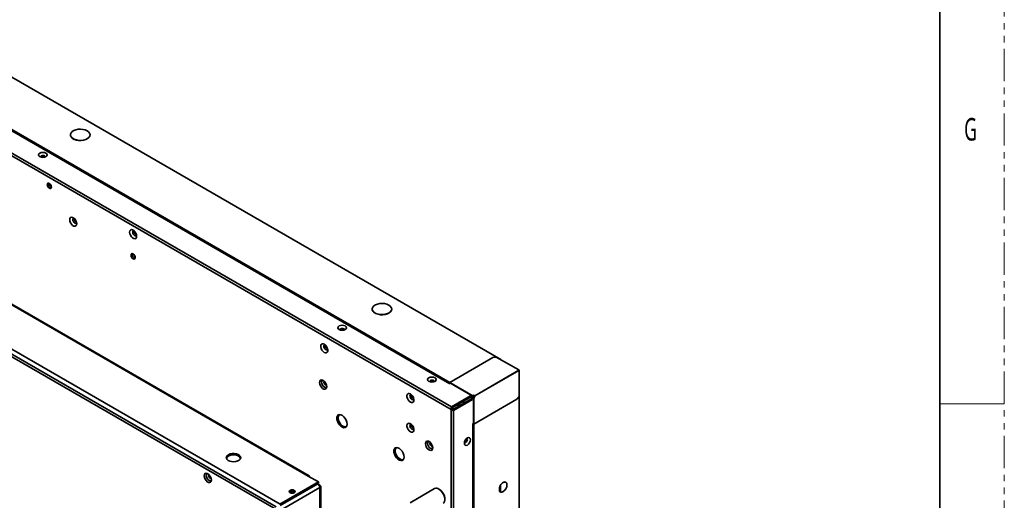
# Model space of a CAD drawing. Header units: millimetres. Extents: x 2 to 1120, y -2 to 861.
# Tile 225 of 226: x 926 to 1120, y 626 to 721. Entities that reach past the tile are written whole.
import ezdxf

# ---------------------------------------------------------------- set-up
doc = ezdxf.new("R2010")
doc.units = ezdxf.units.MM
doc.linetypes.add('PHANTOM', pattern=[12.7, 6.35, -1.27, 1.27, -1.27, 1.27, -1.27])
doc.styles.add('SLDTEXTSTYLE1', font='meiryo.ttc', dxfattribs={"width": 0.6})

msp = doc.modelspace()

# ---------------------------------------------------------------- linework, layer by layer
at = {"color": 7, "linetype": 'PHANTOM', "lineweight": 18}
msp.add_line((1119.9854, -2.242), (1119.9854, 861.358), dxfattribs=at)
at = {"color": 7, "linetype": 'Continuous', "lineweight": 35}
for p, q in [((1107.2854, 835.958), (1107.2854, 23.158)), ((1020.8512, 654.1508), (742.6754, 814.7383)), ((726.5109, 808.5852), (1011.0554, 644.3212)), ((1011.1244, 644.8257), (726.9133, 808.8973)), ((734.8075, 808.7105), (1010.7949, 649.3864)), ((754.1682, 763.2889), (982.9267, 631.2295)), ((983.0933, 631.246), (754.3348, 763.3054)), ((936.1323, 698.3915), (936.1323, 698.3697)), ((939.9656, 698.3697), (939.9656, 698.3915)), ((932.3173, 688.3624), (931.7771, 688.6743)), ((909.1859, 665.0636), (977.4331, 625.6653)), ((995.5293, 664.1023), (995.5293, 664.0806)), ((999.3626, 664.0806), (999.3626, 664.1023)), ((1019.28, 654.5354), (1010.8183, 649.6505)), ((1019.9399, 654.6442), (1019.28, 654.5354)), ((1024.3947, 652.127), (1019.9399, 654.6442)), ((1020.8323, 654.14), (1020.8512, 654.1508)), ((1020.849, 654.1305), (1020.8512, 654.1318)), ((1020.8512, 654.1318), (1020.8512, 654.1508)), ((1015.7209, 647.038), (1024.3947, 652.0453)), ((1015.74, 647.005), (1024.4142, 652.0125)), ((1024.3947, 652.0453), (1024.3947, 652.127)), ((1024.435, 652.0465), (1024.3947, 652.0698)), ((1024.4084, 652.0312), (1024.435, 652.0465)), ((1024.4845, 651.9719), (1024.4142, 652.0125)), ((1024.435, 652.0465), (1024.435, 652.0004)), ((1024.4374, 646.8549), (1024.4845, 651.9719)), ((1024.4657, 651.9827), (1024.4845, 651.9719)), ((1015.1841, 647.0431), (1010.7805, 649.5852)), ((1010.7805, 649.5852), (1010.7805, 649.4833)), ((1010.7958, 649.3804), (1010.7805, 649.4833)), ((1015.2342, 647.1013), (1010.8183, 649.6505)), ((1024.4657, 647.889), (1024.4468, 647.8781)), ((1024.447, 647.8973), (1024.4492, 647.8985)), ((1024.4492, 647.8985), (1024.4657, 647.889)), ((1024.4657, 470.7269), (1024.4657, 647.889)), ((1011.1244, 644.8257), (1014.9051, 647.0082)), ((1011.1501, 644.5683), (1014.9051, 646.736)), ((1011.3168, 644.2797), (1015.0717, 646.4474)), ((1011.5268, 644.1288), (1015.3074, 646.3113)), ((1013.3364, 645.8304), (1013.6697, 645.638)), ((1013.5021, 645.9261), (1013.5021, 645.5412)), ((1015.0342, 646.7705), (1014.9051, 646.7533)), ((1015.3642, 646.58), (1015.0342, 646.7705)), ((1015.0844, 646.44), (1015.1646, 646.5442)), ((1015.1835, 646.9361), (1015.1646, 646.9252)), ((1015.1646, 646.5442), (1015.1646, 646.9252)), ((1015.1835, 646.7061), (1015.1835, 646.9361)), ((1015.265, 646.8467), (1015.1835, 646.7996)), ((1015.265, 646.8467), (1015.1835, 646.7996)), ((1015.383, 646.5909), (1015.1835, 646.7061)), ((1015.1841, 647.0431), (1015.203, 647.054)), ((1015.2342, 647.1013), (1015.2342, 647.0795)), ((1015.265, 646.8467), (1015.3593, 646.9011)), ((1015.3122, 647.0372), (1015.4064, 646.9827)), ((1015.3122, 647.0372), (1015.3122, 646.9283)), ((1015.3122, 646.9283), (1015.3593, 646.9011)), ((1015.4064, 646.8739), (1015.3122, 646.9283)), ((1015.3642, 646.58), (1015.383, 646.5909)), ((1015.476, 646.538), (1015.3642, 646.58)), ((1015.4948, 646.5489), (1015.383, 646.5909)), ((1015.4064, 646.9827), (1015.4064, 646.8739)), ((1015.4064, 646.8739), (1015.4536, 646.8467)), ((1015.4064, 646.8739), (1015.4536, 646.8467)), ((1015.476, 646.538), (1015.4948, 646.5489)), ((1015.476, 646.538), (1015.476, 641.4529)), ((1015.5514, 646.5523), (1015.5325, 646.5631)), ((1015.5514, 646.5523), (1015.5514, 641.4529)), ((1015.5514, 641.4529), (1024.0131, 646.3378)), ((1015.6421, 646.8739), (1015.595, 646.8467)), ((1015.595, 646.8467), (1015.6421, 646.8739)), ((1015.6421, 646.9827), (1015.7104, 647.0221)), ((1015.6421, 646.8739), (1015.6421, 646.9827)), ((1015.7209, 647.038), (1015.7209, 647.0163)), ((1015.74, 647.005), (1015.7211, 647.0158)), ((1024.0131, 646.3378), (1024.4374, 646.8549)), ((1011.0554, 644.3212), (1011.2911, 644.4573)), ((1011.0554, 644.3212), (1011.0554, 459.8048)), ((1011.1244, 644.6831), (1011.1244, 644.8257)), ((1011.2078, 644.5054), (1011.2911, 644.4573)), ((1011.2911, 644.4573), (1011.2911, 644.3611)), ((1011.4034, 644.2), (1011.5268, 644.1288)), ((1011.5268, 459.9972), (1011.5268, 644.1288)), ((1003.354, 640.9251), (1003.354, 641.1348)), ((1015.3877, 641.5039), (1015.3074, 641.5676)), ((1015.3122, 641.5639), (1015.3122, 466.9266)), ((1015.3877, 641.5039), (1015.476, 641.4529)), ((1015.5325, 466.8548), (1015.5325, 641.4638)), ((984.9301, 630.0729), (977.3641, 625.7051)), ((982.9267, 631.2295), (984.9301, 630.0729)), ((984.9301, 630.0729), (984.9301, 629.8007)), ((984.9301, 629.8007), (977.4331, 625.4728)), ((984.8256, 629.6679), (984.7628, 629.7041)), ((985.2279, 629.4355), (984.8259, 629.6676)), ((985.2279, 629.4355), (985.1074, 629.3659)), ((985.2279, 504.6048), (985.2279, 628.9549)), ((985.3975, 504.833), (985.3975, 629.1992)), ((1007.8179, 628.7477), (1002.9861, 625.9583)), ((1008.7692, 628.597), (1008.6514, 628.6651)), ((1020.5884, 628.2829), (1020.5884, 628.9687)), ((1020.8158, 628.0741), (1020.8158, 629.4419)), ((1022.0096, 629.1224), (1022.0096, 629.8083)), ((1022.0096, 629.8083), (1022.0261, 629.7988)), ((1022.0261, 629.1129), (1022.0096, 629.1224)), ((1022.0261, 629.7988), (1022.0261, 629.1129)), ((1009.8297, 626.624), (1009.8297, 626.76))]:
    msp.add_line(p, q, dxfattribs=at)
at = {"color": 8, "linetype": 'Continuous', "lineweight": 35}
for p, q in [((1010.7805, 649.5743), (888.7306, 720.0323)), ((1010.8027, 649.6377), (888.7624, 720.0901)), ((976.6082, 625.1891), (909.5329, 663.9108)), ((976.5391, 624.6846), (909.5856, 663.3361)), ((1015.2376, 647.0802), (1015.3122, 647.0372)), ((1015.4665, 466.8548), (1015.4665, 641.4584)), ((984.8256, 629.6679), (977.4331, 625.4003)), ((985.2279, 628.9549), (977.8355, 624.6873))]:
    msp.add_line(p, q, dxfattribs=at)
at = {"color": 7, "linetype": 'Continuous', "lineweight": 18}
msp.add_line((1107.2854, 645.458), (1119.9854, 645.458), dxfattribs=at)
at = {"color": 7, "linetype": 'Continuous', "lineweight": 35, "flags": 128}
for points in [[(936.1323, 698.3697), (936.1559, 698.1966), (936.2899, 697.9303), (936.5345, 697.6915), (936.8742, 697.4954), (937.2878, 697.3542), (937.7491, 697.2769), (938.2293, 697.2681), (938.6982, 697.3286), (939.1263, 697.4546), (939.4867, 697.638), (939.7567, 697.8674), (939.9195, 698.1283), (939.9656, 698.3697)], [(939.4042, 699.1739), (939.0246, 699.3439), (938.5837, 699.454), (938.1092, 699.4974), (937.6308, 699.4713), (937.1788, 699.3773), (936.7814, 699.2214), (936.4637, 699.0134), (936.2456, 698.7663), (936.1408, 698.4956), (936.1559, 698.2184), (936.2899, 697.952), (936.5345, 697.7133), (936.8742, 697.5172), (937.2878, 697.376), (937.7491, 697.2986), (938.2293, 697.2899), (938.6982, 697.3504), (939.1263, 697.4763), (939.4867, 697.6598), (939.7567, 697.8891), (939.9195, 698.1501), (939.9647, 698.4262), (939.8895, 698.7002), (939.6987, 698.9547), (939.4042, 699.1739)], [(931.2914, 694.7766), (931.0156, 694.883), (930.6903, 694.9204), (930.3651, 694.883), (930.0893, 694.7766), (929.905, 694.6174), (929.8403, 694.4297), (929.905, 694.2419), (930.0893, 694.0827), (930.3651, 693.9763), (930.6903, 693.939), (931.0156, 693.9763), (931.2914, 694.0827), (931.4756, 694.2419), (931.5403, 694.4297), (931.4756, 694.6174), (931.2914, 694.7766)], [(932.3638, 688.1158), (932.3324, 688.3162), (932.243, 688.5224), (932.1092, 688.7029), (931.9513, 688.8302), (931.7935, 688.8851), (931.6597, 688.8591), (931.5703, 688.7562), (931.5389, 688.592), (931.5703, 688.3916), (931.6597, 688.1855), (931.7935, 688.005), (931.9513, 687.8776), (932.1092, 687.8227), (932.243, 687.8487), (932.3324, 687.9516), (932.3638, 688.1158)], [(937.3607, 680.8763), (937.3188, 681.1751), (937.198, 681.4863), (937.013, 681.7723), (936.7861, 681.9987), (936.5446, 682.1381), (936.3177, 682.1737), (936.1327, 682.1013), (936.012, 681.9295), (935.9701, 681.6791), (936.012, 681.3802), (936.1327, 681.0691), (936.3177, 680.783), (936.5446, 680.5566), (936.7861, 680.4172), (937.013, 680.3816), (937.198, 680.4541), (937.3188, 680.6259), (937.3607, 680.8763)], [(949.1458, 678.4278), (949.1039, 678.7266), (948.9831, 679.0378), (948.7982, 679.3238), (948.5712, 679.5502), (948.3298, 679.6896), (948.1028, 679.7252), (947.9179, 679.6528), (947.7971, 679.481), (947.7552, 679.2306), (947.7971, 678.9317), (947.9179, 678.6205), (948.1028, 678.3345), (948.3298, 678.1081), (948.5712, 677.9687), (948.7982, 677.9331), (948.9831, 678.0056), (949.1039, 678.1773), (949.1458, 678.4278)], [(948.863, 674.2362), (948.8316, 674.4366), (948.7422, 674.6427), (948.6083, 674.8232), (948.4505, 674.9506), (948.2926, 675.0055), (948.1588, 674.9795), (948.0694, 674.8765), (948.038, 674.7124), (948.0694, 674.512), (948.1588, 674.3058), (948.2926, 674.1253), (948.4505, 673.998), (948.6083, 673.9431), (948.7422, 673.9691), (948.8316, 674.072), (948.863, 674.2362)], [(998.8012, 664.8847), (999.0957, 664.6656), (999.2865, 664.411), (999.3616, 664.1371), (999.3164, 663.861), (999.1537, 663.6), (998.8836, 663.3706), (998.5233, 663.1872), (998.0952, 663.0613), (997.6263, 663.0008), (997.1461, 663.0095), (996.6847, 663.0869), (996.2712, 663.2281), (995.9315, 663.4242), (995.6869, 663.6629), (995.5529, 663.9292), (995.5378, 664.2065), (995.6426, 664.4771), (995.8607, 664.7243), (996.1784, 664.9323), (996.5758, 665.0882), (997.0278, 665.1822), (997.5061, 665.2083), (997.9807, 665.1649), (998.4216, 665.0547), (998.8012, 664.8847)], [(995.5293, 664.0806), (995.5529, 663.9075), (995.6869, 663.6411), (995.9315, 663.4024), (996.2712, 663.2063), (996.6847, 663.0651), (997.1461, 662.9877), (997.6263, 662.979), (998.0952, 663.0395), (998.5233, 663.1654), (998.8836, 663.3488), (999.1537, 663.5782), (999.3164, 663.8392), (999.3626, 664.0806)], [(990.2169, 660.7596), (989.9412, 660.866), (989.6159, 660.9034), (989.2906, 660.866), (989.0149, 660.7596), (988.8306, 660.6004), (988.7659, 660.4127), (988.8306, 660.2249), (989.0149, 660.0657), (989.2906, 659.9593), (989.6159, 659.922), (989.9412, 659.9593), (990.2169, 660.0657), (990.4012, 660.2249), (990.4659, 660.4127), (990.4012, 660.6004), (990.2169, 660.7596)], [(986.0815, 657.1733), (985.8437, 657.2621), (985.6346, 657.2434), (985.4794, 657.1194), (985.3968, 656.9051), (985.3968, 656.6262), (985.4794, 656.3165), (985.6346, 656.0133), (985.8437, 655.7531), (986.0815, 655.5674), (986.3194, 655.4785), (986.5285, 655.4972), (986.6837, 655.6212), (986.7663, 655.8356), (986.7663, 656.1145), (986.6837, 656.4242), (986.5285, 656.7274), (986.3194, 656.9876), (986.0815, 657.1733)], [(986.5918, 648.8113), (986.5485, 648.5524), (986.4236, 648.3747), (986.2324, 648.2998), (985.9978, 648.3367), (985.7481, 648.4808), (985.5135, 648.7148), (985.3222, 649.0106), (985.1974, 649.3323), (985.1541, 649.6413), (985.1974, 649.9002), (985.3222, 650.0778), (985.5135, 650.1527), (985.7481, 650.1159), (985.9978, 649.9717), (986.2324, 649.7377), (986.4236, 649.442), (986.5485, 649.1202), (986.5918, 648.8113)], [(985.8796, 650.0525), (985.7305, 650.0173), (985.6146, 649.8838), (985.5739, 649.671), (985.6146, 649.4112), (985.7305, 649.144), (985.904, 648.91), (986.1086, 648.7448), (986.3133, 648.6737), (986.4868, 648.7074), (986.5918, 648.8188)], [(1007.8946, 650.5545), (1007.6188, 650.6609), (1007.2936, 650.6983), (1006.9683, 650.6609), (1006.6925, 650.5545), (1006.5083, 650.3953), (1006.4436, 650.2076), (1006.5083, 650.0198), (1006.6925, 649.8606), (1006.9683, 649.7542), (1007.2936, 649.7169), (1007.6188, 649.7542), (1007.8946, 649.8606), (1008.0789, 650.0198), (1008.1436, 650.2076), (1008.0789, 650.3953), (1007.8946, 650.5545)], [(1003.0521, 647.3764), (1002.8143, 647.4652), (1002.6052, 647.4465), (1002.4499, 647.3225), (1002.3673, 647.1082), (1002.3673, 646.8293), (1002.4499, 646.5196), (1002.6052, 646.2164), (1002.8143, 645.9562), (1003.0521, 645.7705), (1003.2899, 645.6816), (1003.499, 645.7003), (1003.6543, 645.8243), (1003.7369, 646.0387), (1003.7369, 646.3176), (1003.6543, 646.6273), (1003.499, 646.9305), (1003.2899, 647.1907), (1003.0521, 647.3764)], [(1011.307, 644.6589), (1011.4045, 644.5086), (1011.4757, 644.3714)], [(990.5823, 641.4532), (990.5378, 641.8199), (990.4082, 642.2053), (990.2051, 642.5754), (989.9465, 642.8971), (989.6554, 643.1418), (989.3576, 643.288), (989.0797, 643.3225), (988.8462, 643.2422), (988.678, 643.0544), (988.59, 642.7758), (988.59, 642.4309), (988.678, 642.0506), (988.8462, 641.6686), (989.0797, 641.3189), (989.3576, 641.0324), (989.6554, 640.8348), (989.9465, 640.7434), (990.2051, 640.7666), (990.4082, 640.9021), (990.5378, 641.138), (990.5823, 641.4532)], [(990.2973, 640.8096), (990.1555, 640.7911), (989.8686, 640.8476), (989.5665, 641.0153), (989.2762, 641.2793), (989.0233, 641.6163), (988.8305, 641.9961), (988.7148, 642.3852), (988.6864, 642.7489), (988.748, 643.0549), (988.8809, 643.2633)], [(989.1627, 643.3241), (989.0209, 643.2347), (988.8851, 643.0291), (988.8278, 642.7444), (988.8541, 642.4061), (988.9618, 642.0442), (989.1411, 641.6908), (989.3763, 641.3774), (989.6464, 641.1317), (989.9274, 640.9757), (990.1943, 640.9232), (990.4235, 640.9788), (990.4909, 641.0233)], [(1003.0521, 641.5245), (1002.8143, 641.6134), (1002.6052, 641.5947), (1002.4499, 641.4706), (1002.3673, 641.2563), (1002.3673, 640.9774), (1002.4499, 640.6677), (1002.6052, 640.3645), (1002.8143, 640.1043), (1003.0521, 639.9186), (1003.2899, 639.8298), (1003.499, 639.8485), (1003.6543, 639.9725), (1003.7369, 640.1868), (1003.7369, 640.4657), (1003.6543, 640.7754), (1003.499, 641.0786), (1003.2899, 641.3388), (1003.0521, 641.5245)], [(1007.4515, 636.7692), (1007.4081, 636.5103), (1007.2833, 636.3327), (1007.092, 636.2578), (1006.8574, 636.2946), (1006.6078, 636.4388), (1006.3732, 636.6728), (1006.1819, 636.9685), (1006.0571, 637.2903), (1006.0137, 637.5992), (1006.0571, 637.8581), (1006.1819, 638.0358), (1006.3732, 638.1107), (1006.6078, 638.0738), (1006.8574, 637.9297), (1007.092, 637.6957), (1007.2833, 637.3999), (1007.4081, 637.0782), (1007.4515, 636.7692)], [(1006.7392, 638.0105), (1006.5902, 637.9752), (1006.4743, 637.8418), (1006.4336, 637.629), (1006.4743, 637.3692), (1006.5902, 637.102), (1006.7637, 636.8679), (1006.9683, 636.7028), (1007.1729, 636.6317), (1007.3464, 636.6654), (1007.4515, 636.7768)], [(1014.2727, 638.7181), (1014.0427, 638.5325), (1013.8477, 638.2695), (1013.7174, 637.9691), (1013.6717, 637.6771), (1013.7174, 637.4379), (1013.8477, 637.2879), (1014.0427, 637.2501), (1014.2727, 637.33), (1014.5027, 637.5156), (1014.6977, 637.7786), (1014.828, 638.079), (1014.8738, 638.371), (1014.828, 638.6102), (1014.6977, 638.7602), (1014.5027, 638.7981), (1014.2727, 638.7181)], [(1001.8088, 634.9723), (1001.7643, 635.339), (1001.6347, 635.7244), (1001.4316, 636.0944), (1001.173, 636.4161), (1000.8819, 636.6609), (1000.5841, 636.807), (1000.3062, 636.8415), (1000.0727, 636.7613), (999.9045, 636.5735), (999.8165, 636.2948), (999.8165, 635.95), (999.9045, 635.5697), (1000.0727, 635.1877), (1000.3062, 634.838), (1000.5841, 634.5515), (1000.8819, 634.3539), (1001.173, 634.2625), (1001.4316, 634.2857), (1001.6347, 634.4212), (1001.7643, 634.657), (1001.8088, 634.9723)], [(1001.5238, 634.3287), (1001.382, 634.3102), (1001.0951, 634.3666), (1000.793, 634.5344), (1000.5027, 634.7984), (1000.2498, 635.1353), (1000.057, 635.5152), (999.9413, 635.9043), (999.9129, 636.268), (999.9745, 636.574), (1000.1074, 636.7823)], [(1000.3891, 636.8432), (1000.2474, 636.7538), (1000.1116, 636.5481), (1000.0543, 636.2635), (1000.0806, 635.9252), (1000.1883, 635.5633), (1000.3676, 635.2099), (1000.6028, 634.8965), (1000.8729, 634.6508), (1001.1539, 634.4948), (1001.4208, 634.4423), (1001.65, 634.4979), (1001.7174, 634.5423)], [(966.8023, 634.839), (966.8275, 634.9116), (966.9909, 635.1396), (967.2633, 635.3295), (967.6207, 635.4647), (968.0312, 635.5331), (968.4584, 635.5286), (968.8643, 635.4516), (969.2128, 635.3089), (969.4731, 635.1133), (969.6218, 634.8821), (969.6354, 634.839)], [(967.2171, 635.4272), (966.9664, 635.231), (966.8269, 635.0009), (966.8111, 634.7573), (966.9204, 634.5218), (967.1451, 634.3154), (967.4651, 634.1564), (967.8522, 634.0589), (968.2718, 634.0316), (968.6867, 634.0769), (969.0601, 634.1909), (969.3587, 634.3632), (969.556, 634.5788), (969.6345, 634.8183), (969.5872, 635.0605), (969.4184, 635.284), (969.1429, 635.4688), (968.7854, 635.5985), (968.3775, 635.6616), (967.9555, 635.6524), (967.5569, 635.5719), (967.2171, 635.4272)], [(969.5472, 634.5646), (969.524, 634.7886), (969.3856, 635.0037), (969.1435, 635.1857), (968.8192, 635.3184), (968.4417, 635.39), (968.0443, 635.3942), (967.6624, 635.3306), (967.33, 635.2049), (967.0765, 635.0281), (966.9246, 634.8161), (966.8876, 634.5877), (966.8905, 634.5646)], [(963.8843, 630.4387), (963.8409, 630.1798), (963.7161, 630.0022), (963.5248, 629.9272), (963.2902, 629.9641), (963.0406, 630.1082), (962.8059, 630.3423), (962.6147, 630.638), (962.4899, 630.9597), (962.4465, 631.2687), (962.4899, 631.5276), (962.6147, 631.7052), (962.8059, 631.7801), (963.0406, 631.7433), (963.2902, 631.5992), (963.5248, 631.3651), (963.7161, 631.0694), (963.8409, 630.7476), (963.8843, 630.4387)], [(963.172, 631.68), (963.023, 631.6447), (962.9071, 631.5113), (962.8664, 631.2984), (962.9071, 631.0386), (963.023, 630.7714), (963.1965, 630.5374), (963.4011, 630.3722), (963.6057, 630.3011), (963.7792, 630.3348), (963.8843, 630.4462)], [(979.3676, 628.4129), (979.2447, 628.3067), (979.2016, 628.1815), (979.2447, 628.0564), (979.3676, 627.9502), (979.5514, 627.8793), (979.7683, 627.8544), (979.9851, 627.8793), (980.169, 627.9502), (980.2918, 628.0564), (980.3349, 628.1815), (980.2918, 628.3067), (980.169, 628.4129), (979.9851, 628.4838), (979.7683, 628.5087), (979.5514, 628.4838), (979.3676, 628.4129)], [(1008.6512, 628.6652), (1008.9692, 628.4312), (1009.2635, 628.1136), (1009.5125, 627.736), (1009.6976, 627.3263), (1009.8051, 626.9151), (1009.827, 626.5327), (1009.7617, 626.2075), (1009.614, 625.9637), (1009.4845, 625.8609)]]:
    msp.add_lwpolyline(points, dxfattribs=at)
at = {"color": 8, "linetype": 'Continuous', "lineweight": 35, "flags": 128}
for points in [[(930.2737, 694.0774), (930.3054, 694.1679), (930.3957, 694.2459), (930.5309, 694.2981), (930.6903, 694.3164), (930.8498, 694.2981), (930.985, 694.2459)], [(930.985, 694.2459), (931.0753, 694.1679), (931.107, 694.0758), (931.107, 694.0737)], [(937.2261, 680.968), (937.1206, 680.9537), (936.9718, 681.0055), (936.823, 681.1256), (936.6968, 681.2958), (936.6125, 681.4901), (936.5829, 681.6791), (936.6125, 681.8338), (936.6968, 681.9309), (936.6975, 681.9313)], [(949.0112, 678.5195), (948.9057, 678.5052), (948.7569, 678.5569), (948.6081, 678.6771), (948.4819, 678.8472), (948.3976, 679.0416), (948.368, 679.2306), (948.3976, 679.3853), (948.4819, 679.4824), (948.4826, 679.4828)], [(989.1992, 660.0604), (989.2309, 660.1509), (989.3213, 660.2289), (989.4564, 660.2811), (989.6159, 660.2994), (989.7753, 660.2811), (989.9105, 660.2289)], [(989.9105, 660.2289), (990.0008, 660.1509), (990.0326, 660.0588), (990.0325, 660.0567)], [(986.6626, 656.0707), (986.5368, 656.0464), (986.388, 656.0981), (986.2391, 656.2182), (986.113, 656.3884), (986.0287, 656.5828), (985.999, 656.7717), (986.0287, 656.9265), (986.0979, 657.0139)], [(1006.8769, 649.8553), (1006.9086, 649.9458), (1006.9989, 650.0238), (1007.1341, 650.076), (1007.2936, 650.0943), (1007.453, 650.076), (1007.5882, 650.0238)], [(1007.5882, 650.0238), (1007.6785, 649.9458), (1007.7102, 649.8537), (1007.7102, 649.8516)], [(1003.6331, 646.2738), (1003.5073, 646.2495), (1003.3585, 646.3012), (1003.2097, 646.4213), (1003.0835, 646.5915), (1002.9992, 646.7859), (1002.9696, 646.9748), (1002.9992, 647.1296), (1003.0835, 647.2266), (1003.0859, 647.228)], [(1012.5386, 644.985), (1012.5147, 645.0291), (1012.3712, 645.2733)], [(1003.6331, 640.4219), (1003.5073, 640.3976), (1003.3585, 640.4494), (1003.2097, 640.5695), (1003.0835, 640.7396), (1002.9992, 640.934), (1002.9696, 641.123), (1002.9992, 641.2777), (1003.0835, 641.3748), (1003.0859, 641.3761)], [(1014.2075, 638.5356), (1014.2385, 638.4883), (1014.2609, 638.371), (1014.2385, 638.2279), (1014.1746, 638.0806), (1014.079, 637.9517), (1013.9663, 637.8607), (1013.8535, 637.8215), (1013.758, 637.8401), (1013.7566, 637.8409)]]:
    msp.add_lwpolyline(points, dxfattribs=at)
at = {"color": 7, "linetype": 'Continuous', "lineweight": 35}
for centre, radius, start, end in [((932.5396, 688.6935), 0.7614, 165.50443, 254.490193), ((937.7304, 681.8926), 0.8682, 186.787838, 233.392039), ((949.5155, 679.4441), 0.8682, 186.787838, 233.392039), ((949.0387, 674.8139), 0.7614, 165.50443, 254.490193), ((987.1461, 656.9851), 0.8678, 186.772547, 233.55452), ((1010.8624, 649.5815), 0.082, 122.605478, 177.394522), ((1004.1166, 647.1882), 0.8678, 186.772547, 233.55452), ((1015.4973, 646.9307), 0.3327, 160.254746, 180.936587), ((1015.5161, 646.9416), 0.3327, 160.254746, 180.936587), ((1015.3897, 646.3941), 0.7241, 62.785578, 102.403379), ((1015.3897, 646.3723), 0.7241, 62.78558, 102.403379), ((1015.5243, 647.2102), 0.2562, 242.609672, 297.390328), ((1015.5243, 647.1013), 0.2562, 242.609672, 297.390328), ((1013.5684, 645.7705), 2.1602, 22.352993, 30.199624), ((1015.5243, 646.9831), 0.1537, 242.609672, 297.390328), ((1015.0165, 647.0407), 0.7243, 317.600112, 357.174768), ((1015.6985, 647.0031), 0.0415, 2.604896, 57.394744), ((1015.7206, 647.0158), 0.000513, 2.599967, 57.34986), ((1004.1166, 641.3363), 0.8678, 186.772547, 233.55452), ((983.0187, 631.1167), 0.1456, 350.785963, 129.203285), ((979.7683, 627.5099), 0.7432, 46.104511, 133.895489), ((979.7683, 627.5087), 0.7436, 46.163954, 133.836046), ((1008.1639, 627.9927), 0.8305, 54.07057, 114.618972), ((1007.5699, 626.6801), 2.2612, 2.026473, 57.973527), ((979.7683, 627.0531), 0.9114, 69.892733, 110.107267)]:
    msp.add_arc(centre, radius, start, end, dxfattribs=at)
at = {"color": 8, "linetype": 'Continuous', "lineweight": 35}
for centre in [(986.7388, 649.7261), (1007.5984, 637.6841), (964.0312, 631.3535)]:
    msp.add_arc(centre, 0.709, 163.950091, 256.044533, dxfattribs=at)
at = {"color": 7, "linetype": 'Continuous', "lineweight": 35}
for points, knots in [([(931.1203, 694.1353), (931.1213, 694.1371), (931.1252, 694.1437), (931.0977, 694.1145), (931.0227, 694.0755), (930.9029, 694.0371), (930.7488, 694.0157), (930.5776, 694.0196), (930.426, 694.0504), (930.3203, 694.0925), (930.2632, 694.1326), (930.2606, 694.1366), (930.2593, 694.1386)], [0, 0, 0, 0, 0.03528566, 0.13394326, 0.23407618, 0.33983546, 0.45635625, 0.580911, 0.70684231, 0.81167845, 0.9087511, 1, 1, 1, 1]), ([(936.6711, 681.9192), (936.6686, 681.9191), (936.6618, 681.9189), (936.7242, 681.904), (936.8268, 681.8389), (936.9516, 681.7221), (937.0743, 681.5571), (937.1733, 681.3612), (937.2257, 681.1811), (937.236, 681.0569), (937.2303, 680.9786), (937.2145, 680.9488), (937.2199, 680.9549), (937.2207, 680.9558)], [0, 0, 0, 0, 0.05730145, 0.15558803, 0.25613499, 0.36223447, 0.47804313, 0.60014716, 0.7221239, 0.81481554, 0.88175531, 0.98359529, 1, 1, 1, 1]), ([(948.4562, 679.4706), (948.4537, 679.4706), (948.4469, 679.4704), (948.5094, 679.4555), (948.6119, 679.3904), (948.7367, 679.2736), (948.8594, 679.1086), (948.9584, 678.9127), (949.0108, 678.7325), (949.0211, 678.6084), (949.0155, 678.5301), (948.9997, 678.5003), (949.005, 678.5064), (949.0058, 678.5073)], [0, 0, 0, 0, 0.05730145, 0.15558803, 0.25613499, 0.36223447, 0.47804313, 0.60014716, 0.7221239, 0.81481554, 0.88175531, 0.98359529, 1, 1, 1, 1]), ([(990.0459, 660.1183), (990.0469, 660.1201), (990.0507, 660.1267), (990.0233, 660.0975), (989.9483, 660.0585), (989.8284, 660.0201), (989.6743, 659.9987), (989.5032, 660.0026), (989.3515, 660.0334), (989.2459, 660.0755), (989.1888, 660.1155), (989.1861, 660.1196), (989.1849, 660.1215)], [0, 0, 0, 0, 0.03528566, 0.13394326, 0.23407618, 0.33983546, 0.45635625, 0.580911, 0.70684231, 0.81167845, 0.9087511, 1, 1, 1, 1]), ([(986.0842, 657.0106), (986.0851, 657.0111), (986.0871, 657.012), (986.1588, 656.9857), (986.252, 656.9227), (986.3635, 656.8195), (986.4865, 656.6559), (986.5869, 656.4607), (986.6417, 656.2747), (986.6545, 656.1351), (986.64, 656.0546), (986.6376, 656.0517), (986.6364, 656.0503)], [0, 0, 0, 0, 0.08627064, 0.18530786, 0.25246887, 0.35829182, 0.47388551, 0.59595968, 0.71813872, 0.8197846, 0.91572734, 1, 1, 1, 1]), ([(1007.7236, 649.9132), (1007.7246, 649.915), (1007.7284, 649.9216), (1007.7009, 649.8924), (1007.626, 649.8534), (1007.5061, 649.815), (1007.352, 649.7936), (1007.1809, 649.7975), (1007.0292, 649.8283), (1006.9236, 649.8704), (1006.8664, 649.9104), (1006.8638, 649.9145), (1006.8625, 649.9164)], [0, 0, 0, 0, 0.03528566, 0.13394326, 0.23407618, 0.33983546, 0.45635625, 0.580911, 0.70684231, 0.81167845, 0.9087511, 1, 1, 1, 1]), ([(1003.0547, 647.2137), (1003.0557, 647.2142), (1003.0577, 647.2151), (1003.1294, 647.1888), (1003.2225, 647.1258), (1003.3341, 647.0226), (1003.4571, 646.859), (1003.5574, 646.6638), (1003.6123, 646.4778), (1003.625, 646.3382), (1003.6106, 646.2577), (1003.6081, 646.2548), (1003.607, 646.2535)], [0, 0, 0, 0, 0.08627064, 0.18530786, 0.25246887, 0.35829182, 0.47388551, 0.59595968, 0.71813872, 0.8197846, 0.91572734, 1, 1, 1, 1]), ([(1015.1835, 646.8655), (1015.192, 646.8879), (1015.2096, 646.9342), (1015.2569, 646.9978), (1015.2937, 647.024), (1015.3122, 647.0372)], [0, 0, 0, 0, 0.318794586, 0.659397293, 1, 1, 1, 1]), ([(1015.1841, 647.0431), (1015.1853, 647.0479), (1015.1878, 647.0574), (1015.1971, 647.073), (1015.2096, 647.087), (1015.2227, 647.0965), (1015.2311, 647.1), (1015.2342, 647.1013)], [0, 0, 0, 0, 0.21719459, 0.43449075, 0.65275335, 0.87206693, 1, 1, 1, 1]), ([(1015.203, 647.054), (1015.2041, 647.0562), (1015.2062, 647.0608), (1015.2126, 647.0682), (1015.2208, 647.0745), (1015.2284, 647.0781), (1015.2329, 647.0792), (1015.2342, 647.0795)], [0, 0, 0, 0, 0.22597025, 0.45183065, 0.6807365, 0.91407355, 1, 1, 1, 1]), ([(1015.5514, 646.5523), (1015.546, 646.5485), (1015.5351, 646.5408), (1015.5141, 646.5349), (1015.4927, 646.5335), (1015.4816, 646.5365), (1015.476, 646.538)], [0, 0, 0, 0, 0.2473547, 0.49644195, 0.74730849, 1, 1, 1, 1]), ([(1015.5325, 646.5631), (1015.5298, 646.5606), (1015.5244, 646.5555), (1015.5139, 646.5507), (1015.5032, 646.5483), (1015.4976, 646.5487), (1015.4948, 646.5489)], [0, 0, 0, 0, 0.25015724, 0.50011109, 0.75000938, 1, 1, 1, 1]), ([(1011.2078, 644.5054), (1011.1949, 644.5146), (1011.1689, 644.5332), (1011.1425, 644.5766), (1011.1261, 644.6281), (1011.125, 644.6644), (1011.1244, 644.6831)], [0, 0, 0, 0, 0.23605021, 0.47774977, 0.73086507, 1, 1, 1, 1]), ([(1011.4034, 644.2), (1011.3874, 644.2099), (1011.3566, 644.229), (1011.3201, 644.2689), (1011.2957, 644.3135), (1011.2926, 644.3453), (1011.2911, 644.3611)], [0, 0, 0, 0, 0.26913358, 0.52224867, 0.76394882, 1, 1, 1, 1]), ([(1003.0547, 641.3619), (1003.0557, 641.3623), (1003.0577, 641.3632), (1003.1294, 641.3369), (1003.2225, 641.2739), (1003.3341, 641.1707), (1003.4571, 641.0071), (1003.5574, 640.8119), (1003.6123, 640.6259), (1003.625, 640.4863), (1003.6106, 640.4058), (1003.6081, 640.4029), (1003.607, 640.4016)], [0, 0, 0, 0, 0.08627064, 0.18530786, 0.25246887, 0.35829182, 0.47388551, 0.59595968, 0.71813872, 0.8197846, 0.91572734, 1, 1, 1, 1]), ([(1013.8031, 637.7979), (1013.804, 637.7964), (1013.8085, 637.7893), (1013.7964, 637.8243), (1013.7989, 637.9058), (1013.8236, 638.0269), (1013.8798, 638.1701), (1013.967, 638.317), (1014.0686, 638.4356), (1014.1433, 638.4953), (1014.1933, 638.5266), (1014.2315, 638.5429), (1014.2339, 638.5428), (1014.2352, 638.5428)], [0, 0, 0, 0, 0.02701995, 0.12645529, 0.22678278, 0.33182931, 0.447578, 0.57170842, 0.6977388, 0.80361876, 0.83806366, 0.91609552, 1, 1, 1, 1]), ([(1021.8051, 630.008), (1021.7787, 630.0228), (1021.6979, 630.0682), (1021.5185, 630.0519), (1021.2912, 629.9624), (1021.0612, 629.7898), (1020.8528, 629.5547), (1020.6775, 629.2753), (1020.6071, 629.0773), (1020.5719, 628.9783)], [0, 0, 0, 0, 0.074637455, 0.228864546, 0.383091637, 0.537318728, 0.691545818, 0.845772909, 1, 1, 1, 1]), ([(1020.5719, 628.2924), (1020.6052, 628.2308), (1020.6559, 628.1374), (1020.7458, 628.104), (1020.7764, 628.0926)], [0, 0, 0, 0, 0.65960675, 1, 1, 1, 1]), ([(1020.5884, 628.9687), (1020.6236, 629.0677), (1020.694, 629.2658), (1020.8693, 629.5451), (1021.0777, 629.7802), (1021.3077, 629.9529), (1021.535, 630.0423), (1021.7144, 630.0587), (1021.7952, 630.0133), (1021.8216, 629.9985)], [0, 0, 0, 0, 0.15422709, 0.30845418, 0.46268127, 0.61690836, 0.77113545, 0.92536254, 1, 1, 1, 1]), ([(1022.0096, 629.8083), (1021.978, 629.8726), (1021.9416, 629.9468), (1021.8751, 629.9754), (1021.8662, 629.9792)], [0, 0, 0, 0, 0.86625522, 1, 1, 1, 1]), ([(1021.8827, 629.9697), (1021.8916, 629.9659), (1021.9581, 629.9373), (1021.9945, 629.8631), (1022.0261, 629.7988)], [0, 0, 0, 0, 0.13374478, 1, 1, 1, 1])]:
    msp.add_open_spline(points, degree=3, knots=knots, dxfattribs=at)
for points in [[(1024.4142, 652.0125), (1024.4139, 652.0155), (1024.4132, 652.0216), (1024.4087, 652.0314), (1024.4023, 652.0401), (1024.3972, 652.0436), (1024.3947, 652.0453)], [(1015.5325, 646.5631), (1015.5595, 646.5967), (1015.6133, 646.6637), (1015.6732, 646.7824), (1015.7134, 646.904), (1015.7185, 646.9786), (1015.7211, 647.0158)], [(1011.0554, 644.3212), (1011.045, 644.3669), (1011.0243, 644.4584), (1011.0372, 644.6039), (1011.0734, 644.7359), (1011.1074, 644.7957), (1011.1244, 644.8257)], [(1011.5268, 644.1288), (1011.4924, 644.129), (1011.4235, 644.1295), (1011.2911, 644.1641), (1011.1587, 644.2257), (1011.0898, 644.2894), (1011.0554, 644.3212)], [(1015.516, 642.7415), (1015.5136, 642.7404), (1015.5088, 642.7382), (1015.4995, 642.7373), (1015.4903, 642.7382), (1015.4855, 642.7404), (1015.483, 642.7415)], [(1015.4948, 642.732), (1015.4976, 642.7308), (1015.5031, 642.7282), (1015.5137, 642.7272), (1015.5243, 642.7282), (1015.5298, 642.7308), (1015.5325, 642.732)], [(1015.5325, 641.4638), (1015.5277, 641.4616), (1015.5181, 641.4572), (1015.4995, 641.4553), (1015.481, 641.4572), (1015.4714, 641.4616), (1015.4665, 641.4638)], [(1015.476, 641.4529), (1015.4815, 641.4504), (1015.4925, 641.4454), (1015.5137, 641.4432), (1015.5349, 641.4454), (1015.5459, 641.4504), (1015.5514, 641.4529)], [(984.8256, 629.6679), (984.8786, 629.6295), (984.9847, 629.5527), (985.1183, 629.3642), (985.2112, 629.1524), (985.2224, 629.0207), (985.2279, 628.9549)], [(985.2279, 628.9549), (985.2754, 628.9901), (985.3704, 629.0604), (985.411, 629.1952), (985.3704, 629.33), (985.2754, 629.4003), (985.2279, 629.4355)], [(1022.0261, 629.1129), (1021.9909, 629.0139), (1021.9204, 628.8158), (1021.7452, 628.5365), (1021.5367, 628.3012), (1021.3072, 628.1296), (1021.0778, 628.0363), (1020.8692, 628.0308), (1020.694, 628.1079), (1020.6236, 628.2245), (1020.5884, 628.2829)], [(1020.8583, 628.0541), (1020.9255, 628.0501), (1021.0598, 628.0421), (1021.2911, 628.1401), (1021.5201, 628.3104), (1021.7288, 628.5461), (1021.9039, 628.8253), (1021.9744, 629.0234), (1022.0096, 629.1224)]]:
    msp.add_open_spline(points, degree=3, dxfattribs=at)
at = {"color": 8, "linetype": 'Continuous', "lineweight": 35}
for points, knots in [([(1013.7107, 645.6617), (1013.6872, 645.7121), (1013.6401, 645.8132), (1013.5761, 645.9046), (1013.5441, 645.9503)], [0, 0, 0, 0, 0.49932082, 1, 1, 1, 1]), ([(1012.6469, 645.4324), (1012.6632, 645.4103), (1012.7292, 645.3211), (1012.7744, 645.2181), (1012.8083, 645.1407)], [0, 0, 0, 0, 0.24787092, 1, 1, 1, 1])]:
    msp.add_open_spline(points, degree=3, knots=knots, dxfattribs=at)

# ---------------------------------------------------------------- texts
at = {"color": 7, "linetype": 'Continuous', "lineweight": 0, "insert": (1112.0797, 701.7057), "char_height": 4.445, "attachment_point": 1, "style": 'SLDTEXTSTYLE1'}
msp.add_mtext('G', dxfattribs=at)

doc.saveas('drawing.dxf')
